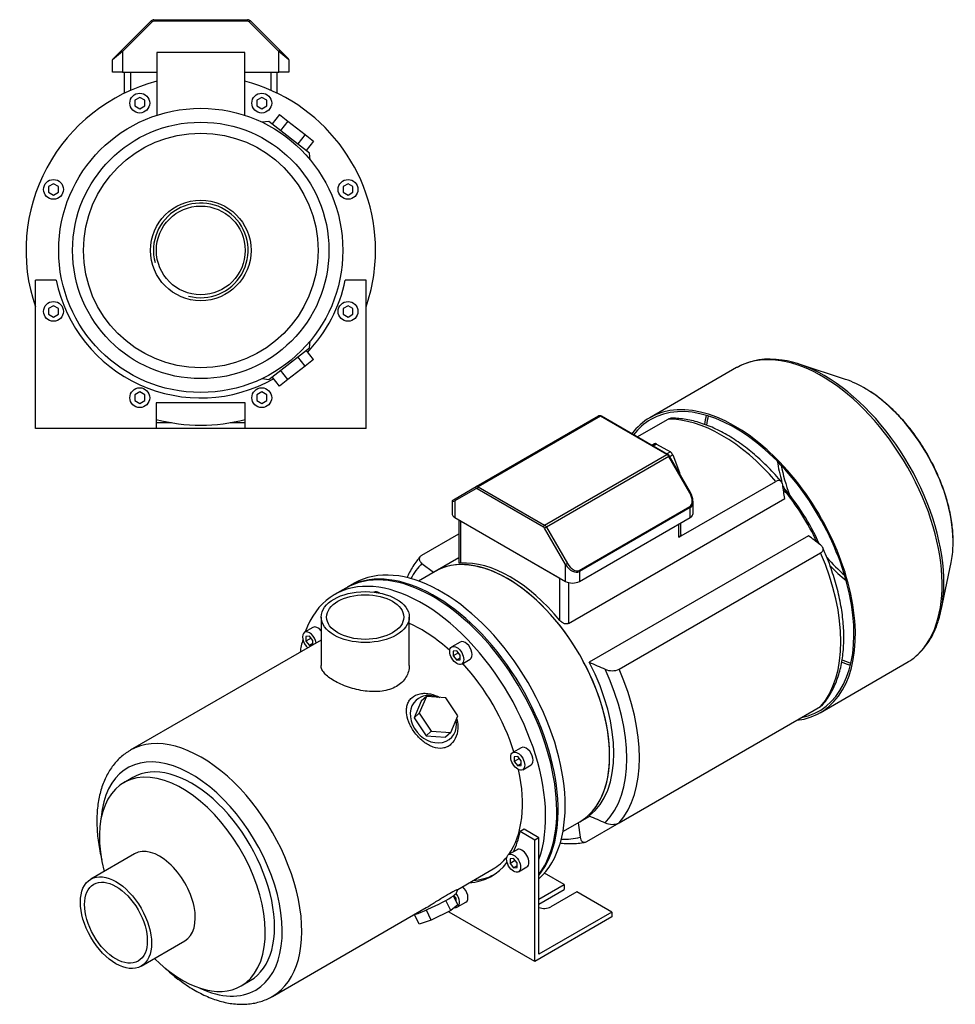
# Model space of a CAD drawing. Header units: millimetres. Extents: x 105 to 1178, y 13 to 777.
# Tile 2 of 2: x 705 to 1178, y 13 to 510. Entities that reach past the tile are written whole.
import ezdxf

# ---------------------------------------------------------------- set-up
doc = ezdxf.new("R2010")
doc.units = ezdxf.units.MM
for name, color, linetype in [('BASETTA_MEC_90_T', 7, 'Continuous'), ('CARCASSA_MEC_90-', 7, 'Continuous'), ('COPRIVENTOLA_MEC', 7, 'Continuous'), ('CORPO_MH_9_[5]', 7, 'Continuous'), ('FLANGIA_MOTORE_T', 7, 'Continuous'), ('STAFFA_3-5-9_INT', 7, 'Continuous'), ('螺栓_：_六角头_-_M20.0', 7, 'Continuous')]:
    doc.layers.add(name, color=color, linetype=linetype)

# ---------------------------------------------------------------- blocks, each defined once
blk = doc.blocks.new('SE')
at = {"layer": 'BASETTA_MEC_90_T', "color": 7, "linetype": 'Continuous'}
for p, q in [((935.85, 273.9), (997.65, 309.58)), ((998.65, 309.48), (936.85, 273.8)), ((1032.13, 290.15), (998.65, 309.48)), ((1032.53, 290.19), (999.05, 309.52)), ((970.33, 254.47), (1032.13, 290.15)), ((1033.13, 289.1), (971.33, 253.42)), ((1033.42, 289.27), (1033.13, 289.1)), ((1043.72, 270.75), (1033.13, 289.1)), ((1044.02, 270.92), (1033.42, 289.27)), ((925.26, 267.78), (935.85, 273.9)), ((936.85, 273.8), (970.33, 254.47)), ((935.69, 272.88), (925.1, 266.76)), ((969.76, 253.49), (936.29, 272.82)), ((1043.72, 270.75), (1044.02, 270.92)), ((923.63, 266.38), (923.63, 260.34)), ((924.03, 267.07), (925.26, 267.78)), ((925.1, 266.76), (925.1, 258.3)), ((987.86, 231.64), (1043.72, 263.89)), ((1045.35, 260.34), (1045.35, 266.38)), ((1043.89, 263.33), (988.03, 231.08)), ((1043.89, 258.3), (1043.89, 263.33)), ((925.1, 258.3), (980.96, 226.05)), ((988.03, 226.05), (1043.89, 258.3)), ((971.33, 253.42), (970.36, 252.86)), ((980.96, 234.51), (970.36, 252.86)), ((971.33, 253.42), (981.92, 235.07)), ((981.92, 235.07), (980.96, 234.51)), ((980.96, 226.05), (980.96, 234.51)), ((988.03, 231.08), (988.03, 226.05))]:
    blk.add_line(p, q, dxfattribs=at)
for centre, radius, start, end in [((998.3, 308.36), 1.38, 57.1593, 117.9789), ((1031.19, 288), 2.57, 29.4602, 58.4369), ((1036.49, 266.29), 8.83, 1.9055, 31.6004), ((924.43, 266.38), 0.8, 120, 175.0568)]:
    blk.add_arc(centre, radius, start, end, dxfattribs=at)
for centre, major_axis, ratio, start_param, end_param in [((998.65, 307.85), (1, -1.73), 0.57735, 2.356194, 3.141593), ((998.65, 308.83), (-0.4, -0.693), 0.57735, 3.141593, 3.926991), ((1032.13, 289.5), (-0.4, -0.693), 0.57735, 3.157534, 3.926991), ((1032.13, 288.52), (-1, 1.73), 0.57735, 4.712389, 5.497787), ((936.25, 273.2), (-0.4, 0.693), 0.816497, 0, 1.570796), ((936.85, 272.17), (-1, 1.73), 0.57735, 5.497787, 6.283185), ((936.85, 273.15), (0.4, 0.693), 0.57735, 0.785398, 2.356194), ((936.29, 271.84), (0.6, -1.04), 0.57735, 2.356194, 3.141593), ((1040.75, 269.03), (2.97, -5.14), 0.57735, 0, 1.570796), ((928.63, 268.8), (5, 2.44), 0.074688, 3.098597, 3.890534), ((925.66, 267.09), (0.4, -0.693), 0.816497, 3.141593, 4.712389), ((1043.32, 263.66), (0.4, -0.693), 0.57735, 0.785398, 1.570796), ((1040.35, 268.8), (-3.71, 5.36), 0.624963, 3.090017, 3.904852), ((928.63, 260.34), (5, 0), 0.57735, 3.141593, 3.926991), ((1040.35, 260.34), (-5, 0), 0.57735, 2.356194, 3.141593), ((970.33, 253.82), (0.4, 0.693), 0.57735, 0.785398, 2.356194), ((970.33, 252.84), (-1, 1.73), 0.57735, 4.712389, 5.497787), ((969.76, 252.51), (0.6, -1.04), 0.57735, 1.570796, 2.356194), ((984.49, 236.55), (3.71, -5.36), 0.624963, 4.660813, 6.231609), ((984.89, 236.78), (-2.97, 5.14), 0.57735, 1.570796, 3.141593), ((987.46, 231.41), (-0.4, 0.693), 0.57735, 3.926991, 4.712389), ((984.49, 228.09), (5, 0), 0.57735, 3.926991, 5.497787)]:
    blk.add_ellipse(centre, major_axis=major_axis, ratio=ratio, start_param=start_param, end_param=end_param, dxfattribs=at)
at = {"layer": 'CARCASSA_MEC_90-', "color": 7, "linetype": 'Continuous'}
for p, q in [((1017.2, 299.05), (1032.71, 308)), ((1038.23, 248.32), (1087.16, 276.57)), ((982.37, 204.83), (1091.62, 267.91)), ((927.04, 257.17), (927.04, 235.49)), ((927.92, 256.66), (978.13, 227.68)), ((927.92, 256.66), (927.92, 235.26)), ((1038.23, 248.32), (1038.23, 255.03)), ((1039.11, 249.91), (1039.11, 255.54)), ((908.35, 239.23), (927.04, 250.02)), ((1103.59, 249.14), (992.93, 185.25)), ((1008.04, 181.68), (1109.78, 240.42)), ((908.44, 235.16), (914.35, 230.65)), ((927.04, 237.98), (915.11, 231.09)), ((978.13, 206.28), (978.13, 227.68)), ((982.37, 225.47), (982.37, 204.83)), ((1008.04, 104.11), (1109.78, 162.85)), ((988.11, 104.65), (993.17, 107.57)), ((987.35, 104.21), (988.3, 96.83)), ((991.78, 94.73), (1008.04, 104.11))]:
    blk.add_line(p, q, dxfattribs=at)
for centre, radius, start, end in [((-220.84, 83.67), 1325.33, 7.99073, 8.29024), ((569.8, -456.76), 885.01, 52.40707, 52.9039), ((1530.9, 1405.72), 1333.78, 246.21251, 246.59049), ((1004.57, 189.51), 8.57, 245.3325, 293.8877), ((1530.9, 1328.16), 1333.78, 246.21251, 246.59049), ((1004.57, 111.9), 8.53, 245.2115, 294.0087)]:
    blk.add_arc(centre, radius, start, end, dxfattribs=at)
for centre, major_axis, start_param, end_param in [((1059.93, 230.41), (-42.5, 73.61), 5.027726, 5.967849), ((1068.64, 235.43), (-35, 60.62), 4.540346, 5.032252), ((1066.52, 234.21), (-36.5, 63.22), 4.567306, 5.002986), ((951.61, 167.87), (-36.5, 63.22), 3.141593, 6.283185), ((1059.93, 230.41), (42.5, -73.61), 0.192432, 1.378365), ((954.71, 169.66), (-40.43, 70.03), 0.157586, 0.350233), ((953.03, 168.69), (-36.5, 63.22), 4.989935, 6.005639), ((953.73, 169.09), (36.5, -63.22), 0.076912, 1.493884), ((954.71, 169.66), (40.43, -70.03), 0.157586, 1.41321), ((958.2, 171.67), (42.5, -73.61), 0.192432, 1.378365), ((954.71, 169.66), (40.43, -70.03), 5.932952, 6.125599)]:
    blk.add_ellipse(centre, major_axis=major_axis, ratio=0.57735, start_param=start_param, end_param=end_param, dxfattribs=at)
for points, knots in [([(1032.71, 308), (1032.93, 308.13), (1033.14, 308.23), (1033.57, 308.37), (1033.78, 308.41), (1034.03, 308.43), (1034.08, 308.43), (1034.12, 308.44)], [0, 0, 0, 0, 0.125, 0.125, 0.25, 0.25, 0.2805883, 0.2805883, 0.2805883, 0.2805883]), ([(1090.01, 276.32), (1089.75, 276.63), (1088.51, 278.11), (1085.96, 280.94), (1082.56, 284.45), (1079.04, 287.8), (1075.45, 290.94), (1071.8, 293.85), (1068.1, 296.52), (1064.36, 298.96), (1060.59, 301.14), (1056.81, 303.05), (1053.03, 304.69), (1049.26, 306.04), (1045.53, 307.1), (1041.84, 307.87), (1038.24, 308.32), (1035.59, 308.47), (1034.32, 308.43), (1034.11, 308.42)], [0, 0, 0, 0, 0.014227, 0.079043, 0.143908, 0.208829, 0.273813, 0.338865, 0.403986, 0.469176, 0.534427, 0.599724, 0.665034, 0.730304, 0.79547, 0.860449, 0.925144, 0.989454, 1, 1, 1, 1]), ([(1090.64, 274.77), (1090.57, 275.23), (1090.44, 275.63), (1090.16, 276.15), (1090.04, 276.3), (1089.79, 276.57), (1089.65, 276.68), (1089.35, 276.85), (1089.18, 276.92), (1088.82, 277), (1088.63, 277.01), (1088.23, 276.98), (1088.02, 276.93), (1087.59, 276.79), (1087.38, 276.69), (1087.16, 276.57)], [0, 0, 0, 0, 0.25, 0.25, 0.375, 0.375, 0.5, 0.5, 0.625, 0.625, 0.75, 0.75, 0.875, 0.875, 1, 1, 1, 1]), ([(1039.11, 249.91), (1039.11, 249.76), (1039.1, 249.61), (1039.03, 249.32), (1038.98, 249.16), (1038.83, 248.87), (1038.74, 248.74), (1038.51, 248.51), (1038.38, 248.41), (1038.23, 248.32)], [0.5149041, 0.5149041, 0.5149041, 0.5149041, 0.625, 0.625, 0.75, 0.75, 0.875, 0.875, 1, 1, 1, 1]), ([(1109.78, 240.42), (1110, 240.55), (1110.2, 240.69), (1110.54, 241), (1110.68, 241.17), (1110.89, 241.52), (1110.96, 241.7), (1111.05, 242.07), (1111.06, 242.26), (1111.02, 242.62), (1110.98, 242.81), (1110.84, 243.17), (1110.75, 243.35), (1110.51, 243.69), (1110.38, 243.86), (1110.06, 244.18), (1109.89, 244.34), (1109.69, 244.48)], [0, 0, 0, 0, 0.125, 0.125, 0.25, 0.25, 0.375, 0.375, 0.5, 0.5, 0.625, 0.625, 0.75, 0.75, 0.875, 0.875, 1, 1, 1, 1]), ([(908.35, 239.23), (908.12, 239.1), (907.93, 238.96), (907.59, 238.64), (907.45, 238.47), (907.24, 238.12), (907.17, 237.95), (907.08, 237.58), (907.07, 237.39), (907.1, 237.02), (907.15, 236.84), (907.29, 236.48), (907.38, 236.3), (907.61, 235.96), (907.75, 235.79), (908.07, 235.47), (908.24, 235.31), (908.44, 235.16)], [0, 0, 0, 0, 0.125, 0.125, 0.25, 0.25, 0.375, 0.375, 0.5, 0.5, 0.625, 0.625, 0.75, 0.75, 0.875, 0.875, 1, 1, 1, 1]), ([(1110.53, 163.47), (1111.21, 164.26), (1112.44, 165.7), (1114.27, 168.41), (1115.95, 171.39), (1117.42, 174.62), (1118.68, 178.06), (1119.72, 181.7), (1120.52, 185.52), (1121.1, 189.52), (1121.43, 193.67), (1121.54, 197.96), (1121.41, 202.36), (1121.05, 206.86), (1120.46, 211.44), (1119.64, 216.09), (1118.61, 220.79), (1117.35, 225.52), (1115.89, 230.28), (1114.22, 234.99), (1112.5, 239.38), (1111.39, 241.89), (1110.83, 243.13)], [0, 0, 0, 0, 0.042518, 0.09196, 0.141801, 0.192054, 0.24269, 0.293655, 0.344879, 0.396291, 0.447823, 0.499421, 0.551042, 0.602651, 0.65423, 0.705771, 0.757271, 0.808728, 0.860145, 0.911528, 0.96288, 1, 1, 1, 1]), ([(907.6, 238.61), (906.92, 237.83), (905.69, 236.38), (903.86, 233.67), (902.25, 230.81), (901.32, 228.8), (900.91, 227.84)], [0, 0, 0, 0, 0.04259, 0.0920352, 0.1418801, 0.1861143, 0.1861143, 0.1861143, 0.1861143]), ([(927.92, 235.26), (927.66, 235.24), (927.45, 235.25), (927.23, 235.3), (927.17, 235.32), (927.08, 235.38), (927.05, 235.42), (927.05, 235.47), (927.04, 235.47), (927.04, 235.48)], [0, 0, 0, 0, 0.25, 0.25, 0.375, 0.375, 0.5, 0.5, 0.5237308, 0.5237308, 0.5237308, 0.5237308]), ([(982.37, 204.83), (982.22, 204.75), (982.05, 204.68), (981.7, 204.6), (981.51, 204.57), (981.13, 204.57), (980.93, 204.59), (980.54, 204.67), (980.34, 204.73), (979.95, 204.88), (979.76, 204.97), (979.39, 205.17), (979.21, 205.28), (978.7, 205.66), (978.39, 205.95), (978.13, 206.28)], [0, 0, 0, 0, 0.125, 0.125, 0.25, 0.25, 0.375, 0.375, 0.5, 0.5, 0.625, 0.625, 0.75, 0.75, 1, 1, 1, 1]), ([(1110.55, 163.46), (1110.49, 163.4), (1110.44, 163.34), (1110.2, 163.13), (1110.01, 162.98), (1109.78, 162.85)], [0.8287877, 0.8287877, 0.8287877, 0.8287877, 0.875, 0.875, 1, 1, 1, 1]), ([(988.3, 96.83), (988.37, 96.35), (988.49, 95.92), (988.76, 95.36), (988.86, 95.18), (989.11, 94.88), (989.24, 94.75), (989.54, 94.54), (989.71, 94.45), (990.07, 94.34), (990.26, 94.32), (990.67, 94.32), (990.89, 94.36), (991.33, 94.49), (991.55, 94.59), (991.78, 94.73)], [0, 0, 0, 0, 0.25, 0.25, 0.375, 0.375, 0.5, 0.5, 0.625, 0.625, 0.75, 0.75, 0.875, 0.875, 1, 1, 1, 1]), ([(978.23, 93.98), (978.63, 93.93), (980.23, 93.75), (982.99, 93.59), (986.42, 93.71), (989.12, 94), (990.47, 94.31), (990.86, 94.4)], [0.8144207, 0.8144207, 0.8144207, 0.8144207, 0.8314711, 0.8825045, 0.9331684, 0.9834096, 1, 1, 1, 1])]:
    blk.add_open_spline(points, degree=3, knots=knots, dxfattribs=at)
at = {"layer": 'COPRIVENTOLA_MEC', "color": 7, "linetype": 'Continuous'}
for p, q in [((1067.34, 333.99), (1023.52, 308.69)), ((1122.36, 328.04), (1098.94, 335.74)), ((1170.66, 211.52), (1175.7, 235.66)), ((1109.52, 159.73), (1153.34, 185.04))]:
    blk.add_line(p, q, dxfattribs=at)
for centre, radius, start, end in [((1084.15, 303.87), 34.46, 79.9116, 118.7797), ((1133.54, 216.31), 37.11, 309.1757, 343.4547)]:
    blk.add_arc(centre, radius, start, end, dxfattribs=at)
for centre, major_axis, start_param, end_param in [((1110.34, 259.51), (43, -74.48), 0.08317, 3.137302), ((1110.34, 259.51), (43, -74.48), 3.137302, 3.141593), ((1111.64, 260.26), (-42.69, 73.94), 5.497932, 5.858825), ((1111.64, 260.26), (-42.69, 73.94), 3.917294, 5.497932), ((1131.8, 271.9), (31.75, -54.99), -3.9499, -3.715101), ((1066.52, 234.21), (-43, 74.48), 2.896558, 6.283185), ((1131.8, 271.9), (31.75, -54.99), 0.748123, 2.333285), ((1066.52, 234.21), (-42.5, 73.61), 2.949161, 6.283185), ((1066.52, 234.21), (-43, 74.48), 0, 0.241113), ((1110.34, 259.51), (-42.5, 73.61), 0.54173, 0.616837), ((1111.21, 260.01), (42.29, -73.25), 3.692759, 3.768571), ((1066.52, 234.21), (-42.5, 73.61), 0, 0.233977), ((1131.37, 271.65), (-31.35, 54.3), 0.982408, 1.163822), ((1131.92, 271.97), (30.56, -52.93), 4.161301, 4.429339), ((1131.37, 271.65), (-31.35, 54.3), 1.203094, 1.219495), ((1131.8, 271.9), (31.75, -54.99), 0.573508, 0.748123), ((1131.92, 271.97), (30.56, -52.93), 5.042077, 5.263477), ((1131.37, 271.65), (-31.35, 54.3), -4.318272, -4.124001), ((1111.64, 260.26), (-42.69, 73.94), 3.618876, 3.917294), ((1110.34, 259.51), (-42.5, 73.61), -3.758248, -3.683323), ((1111.21, 260.01), (42.29, -73.25), -0.626985, -0.551166), ((1110.34, 259.51), (43, -74.48), 0, 0.08317)]:
    blk.add_ellipse(centre, major_axis=major_axis, ratio=0.57735, start_param=start_param, end_param=end_param, dxfattribs=at)
blk.add_open_spline([(1176.67, 244.28), (1176.69, 244.94), (1176.77, 246.65), (1176.65, 249.91), (1176.32, 253.79), (1175.75, 257.78), (1174.96, 261.83), (1173.95, 265.92), (1172.73, 270.04), (1171.31, 274.16), (1169.68, 278.26), (1167.87, 282.33), (1165.88, 286.35), (1163.71, 290.29), (1161.38, 294.13), (1158.91, 297.87), (1156.29, 301.48), (1153.55, 304.93), (1150.7, 308.23), (1147.75, 311.35), (1144.71, 314.27), (1141.59, 316.98), (1138.44, 319.45), (1135.52, 321.52), (1133.84, 322.54), (1133.05, 323.01)], degree=3, knots=[0, 0, 0, 0, 0.022402, 0.067647, 0.112881, 0.158092, 0.203271, 0.248417, 0.29353, 0.338614, 0.383674, 0.428715, 0.473743, 0.518764, 0.563784, 0.608808, 0.653842, 0.698891, 0.743963, 0.789064, 0.834198, 0.879372, 0.92459, 0.969853, 1, 1, 1, 1], dxfattribs=at)
at = {"layer": 'CORPO_MH_9_[5]', "color": 7, "linetype": 'Continuous'}
for p, q in [((870.01, 222.66), (864.35, 219.39)), ((857.52, 208.04), (857.52, 183.55)), ((902.02, 183.55), (902.02, 208.04)), ((853.39, 202.81), (849.15, 200.36)), ((857.52, 196.4), (761.16, 140.76)), ((851.65, 198.39), (849.88, 198.23)), ((849.88, 198.23), (849.88, 195.87)), ((852.47, 197.37), (849.88, 195.87)), ((849.88, 195.87), (851.65, 193.68)), ((853.41, 196.19), (851.65, 198.39)), ((853.41, 194.7), (851.65, 193.68)), ((853.41, 194.03), (853.41, 196.19)), ((927.76, 195.45), (923.52, 193)), ((851.65, 193.68), (853.02, 193.8)), ((926.02, 191.02), (924.25, 190.86)), ((924.25, 190.86), (924.25, 188.51)), ((926.84, 190), (924.25, 188.51)), ((927.79, 188.82), (926.02, 191.02)), ((924.25, 188.51), (926.02, 186.31)), ((927.79, 187.33), (926.02, 186.31)), ((926.02, 186.31), (927.79, 186.47)), ((927.79, 186.47), (927.79, 188.82)), ((928.52, 184.34), (932.76, 186.78)), ((908.12, 165.53), (904.46, 157.13)), ((910.73, 167.89), (907.07, 159.49)), ((910.73, 167.89), (908.12, 165.53)), ((920.5, 167.24), (910.73, 167.89)), ((926.62, 158.2), (920.5, 167.24)), ((907.07, 159.49), (904.46, 157.13)), ((907.07, 159.49), (913.18, 150.44)), ((904.46, 157.13), (910.57, 148.09)), ((922.96, 149.8), (926.62, 158.2)), ((913.18, 150.44), (910.57, 148.09)), ((913.18, 150.44), (922.96, 149.8)), ((922.96, 149.8), (920.34, 147.45)), ((910.57, 148.09), (920.34, 147.45)), ((958.57, 142.09), (954.32, 139.64)), ((956.82, 137.66), (955.06, 137.51)), ((955.06, 137.51), (955.06, 135.15)), ((957.65, 136.64), (955.06, 135.15)), ((955.06, 135.15), (956.82, 132.95)), ((958.59, 135.47), (956.82, 137.66)), ((958.59, 133.11), (958.59, 135.47)), ((958.59, 133.97), (956.82, 132.95)), ((956.82, 132.95), (958.59, 133.11)), ((959.32, 130.98), (963.57, 133.43)), ((762.46, 127.08), (757.83, 124.4)), ((763.32, 88.49), (741.2, 75.72)), ((926.53, 70.54), (944.35, 80.83)), ((925.92, 68.74), (926.55, 70.53)), ((922.96, 59.81), (920.45, 64.97)), ((926.62, 62.7), (924.36, 67.34)), ((832.91, 16.49), (910.57, 61.32)), ((913.18, 54.94), (910.67, 60.11)), ((922.96, 59.81), (913.18, 54.94)), ((926.62, 62.7), (922.96, 59.81)), ((907.07, 52.96), (904.72, 57.79)), ((913.18, 54.94), (907.07, 52.96)), ((766.6, 31.73), (788.72, 44.5)), ((817.08, 21.78), (821.71, 24.46))]:
    blk.add_line(p, q, dxfattribs=at)
for centre, major_axis, ratio, start_param, end_param in [((914.13, 146.23), (44.13, -76.43), 0.57735, 0.241164, 3.141593), ((908.48, 142.97), (44.13, -76.43), 0.57735, 0.45581, 3.593987), ((886.69, 216.27), (2.5, -4.33), 0.57735, 2.288708, 3.141593), ((908.48, 142.97), (35.88, -62.14), 0.57735, 2.076031, 2.48384), ((851.65, 196.03), (-2.5, 4.33), 0.57735, 0, 2.122878), ((851.65, 196.03), (-2.5, 4.33), 0.57735, 4.160308, 6.283185), ((855.89, 198.48), (2.5, -4.33), 0.57735, 1.876836, 3.141593), ((908.48, 142.97), (44.13, -76.43), 0.57735, 3.660226, 3.763049), ((930.26, 191.11), (2.5, -4.33), 0.57735, 0, 3.141593), ((908.48, 142.97), (35.88, -62.14), 0.57735, 1.202887, 1.938706), ((914.23, 156.49), (-8.7, 9.66), 0.810411, 5.253429, 6.283185), ((914.23, 156.49), (-8.7, 9.66), 0.810411, 0, 4.056698), ((797.04, 78.63), (-35.88, 62.14), 0.57735, 3.140499, 6.283185), ((792.09, 75.77), (32.38, -56.08), 0.57735, 0, 3.835482), ((797.04, 78.63), (-35.88, 62.14), 0.57735, 0, 0.001946), ((961.07, 137.76), (2.5, -4.33), 0.57735, 0, 3.141593), ((792.09, 75.77), (29.63, -51.31), 0.57735, 0, 3.141593), ((908.48, 142.97), (35.88, -62.14), 0.57735, 0.25816, 1.065562), ((787.45, 73.09), (29.62, -51.31), 0.57735, 0, 4.269345), ((776.02, 66.49), (12.7, -22), 0.57735, 0, 3.141593), ((908.48, 142.97), (35.88, -62.14), 0.57735, 0, 0.21901), ((914.23, 63.2), (11.69, 5.69), 0.099506, 3.627919, 6.183016), ((787.45, 73.09), (29.62, -51.31), 0.57735, 5.155433, 6.283185), ((792.09, 75.77), (32.38, -56.08), 0.57735, 5.589296, 6.283185)]:
    blk.add_ellipse(centre, major_axis=major_axis, ratio=ratio, start_param=start_param, end_param=end_param, dxfattribs=at)
for centre, major_axis in [((879.77, 208.04), (-22.25, 0)), ((879.77, 208.04), (-19.48, 0)), ((926.02, 188.67), (-2.5, 4.33)), ((956.82, 135.31), (-2.5, 4.33)), ((753.9, 53.72), (12.7, -22)), ((753.9, 53.72), (-11.21, 19.42))]:
    blk.add_ellipse(centre, major_axis=major_axis, ratio=0.57735, dxfattribs=at)
for points, knots in [([(902.02, 183.55), (902.02, 183.55), (902.02, 183.55), (902.02, 181.51), (901.44, 179.44), (899.79, 176.72), (899.1, 175.86), (897.47, 174.3), (896.55, 173.61), (894.48, 172.41), (893.33, 171.91), (890.9, 171.12), (889.62, 170.83), (885.56, 170.28), (882.67, 170.33), (878.32, 170.89), (876.88, 171.16), (874.04, 171.83), (872.63, 172.23), (869.94, 173.13), (868.66, 173.63), (866.22, 174.71), (865.07, 175.29), (861.98, 177.08), (860.31, 178.37), (858.65, 180.3), (858.22, 180.96), (857.66, 182.25), (857.52, 182.9), (857.52, 183.55), (857.52, 183.55), (857.52, 183.55)], [0.1249711, 0.1249711, 0.1249711, 0.1249711, 0.125, 0.125, 0.1875, 0.1875, 0.21875, 0.21875, 0.25, 0.25, 0.28125, 0.28125, 0.3125, 0.3125, 0.375, 0.375, 0.40625, 0.40625, 0.4375, 0.4375, 0.46875, 0.46875, 0.5, 0.5, 0.5625, 0.5625, 0.59375, 0.59375, 0.625, 0.625, 0.6250739, 0.6250739, 0.6250739, 0.6250739]), ([(923.1, 143.78), (922.49, 143.24), (921.84, 142.82), (920.44, 142.17), (919.67, 141.95), (917.34, 141.62), (915.68, 141.84), (913.26, 142.68), (912.45, 143.05), (910.89, 143.92), (910.13, 144.43), (907.91, 146.13), (906.56, 147.47), (904.15, 150.49), (903.15, 152.1), (901.57, 155.46), (901.03, 157.15), (900.65, 159.65), (900.6, 160.46), (900.65, 162.04), (900.77, 162.81), (901.17, 164.27), (901.46, 164.96), (902.22, 166.22), (902.7, 166.8), (904.38, 168.31), (905.87, 169.01), (908.36, 169.49), (909.24, 169.56), (911.03, 169.51), (911.93, 169.4), (914.42, 168.86), (915.97, 168.27), (917.41, 167.48)], [0, 0, 0, 0, 0.03125, 0.03125, 0.0625, 0.0625, 0.125, 0.125, 0.15625, 0.15625, 0.1875, 0.1875, 0.25, 0.25, 0.3125, 0.3125, 0.375, 0.375, 0.40625, 0.40625, 0.4375, 0.4375, 0.46875, 0.46875, 0.5, 0.5, 0.5625, 0.5625, 0.59375, 0.59375, 0.625, 0.625, 0.6792325, 0.6792325, 0.6792325, 0.6792325]), ([(925.99, 156.66), (926.31, 155.49), (926.5, 154.3), (926.62, 151.32), (926.37, 149.51), (925.22, 146.29), (924.3, 144.84), (923.1, 143.78)], [0.8346005, 0.8346005, 0.8346005, 0.8346005, 0.875, 0.875, 0.9375, 0.9375, 1, 1, 1, 1]), ([(761.1, 140.68), (760.59, 140.39), (759.34, 139.69), (757.26, 138.12), (755.03, 136.09), (752.98, 133.8), (751.12, 131.28), (749.47, 128.53), (748.04, 125.55), (746.82, 122.35), (745.82, 118.95), (745.06, 115.37), (744.54, 111.61), (744.26, 107.71), (744.23, 103.68), (744.43, 99.54), (744.87, 95.32), (745.54, 91.03), (746.21, 87.78), (746.64, 85.97), (746.73, 85.61)], [0, 0, 0, 0, 0.010621, 0.0305638, 0.0505229, 0.0705862, 0.0908292, 0.1113076, 0.1320512, 0.1530625, 0.1743184, 0.1957769, 0.217387, 0.2390976, 0.2608639, 0.2826502, 0.3044271, 0.3261819, 0.347908, 0.3532669, 0.3532669, 0.3532669, 0.3532669]), ([(910.56, 61.32), (910.63, 61.36), (910.7, 61.4), (911.54, 61.89), (912.32, 62.36), (913.91, 63.33), (914.72, 63.84), (916.35, 64.86), (917.15, 65.36), (918.73, 66.34), (919.52, 66.83), (921.74, 68.16), (923.07, 68.91), (924.6, 69.71), (925.05, 69.93), (925.76, 70.26), (926.03, 70.37), (926.45, 70.54), (926.56, 70.57), (926.56, 70.56)], [0.3721818, 0.3721818, 0.3721818, 0.3721818, 0.375, 0.375, 0.40625, 0.40625, 0.4375, 0.4375, 0.46875, 0.46875, 0.5, 0.5, 0.5625, 0.5625, 0.59375, 0.59375, 0.625, 0.625, 0.6619883, 0.6619883, 0.6619883, 0.6619883]), ([(778.54, 31), (778.54, 30.99), (779.64, 29.96), (781.85, 27.98), (785.23, 25.24), (788.67, 22.73), (792.16, 20.47), (795.69, 18.46), (799.24, 16.72), (802.8, 15.27), (806.35, 14.11), (809.87, 13.25), (813.34, 12.71), (816.75, 12.47), (820.05, 12.56), (823.25, 12.95), (826.32, 13.65), (829.21, 14.64), (831.45, 15.63), (832.53, 16.3), (832.85, 16.49)], [0.650458, 0.650458, 0.650458, 0.650458, 0.6506195, 0.6723438, 0.6941089, 0.7159168, 0.7377663, 0.7596519, 0.7815616, 0.8034665, 0.8253293, 0.8471019, 0.8687271, 0.8901452, 0.911305, 0.9321752, 0.9527537, 0.9730696, 0.9931804, 1, 1, 1, 1])]:
    blk.add_open_spline(points, degree=3, knots=knots, dxfattribs=at)
at = {"layer": 'FLANGIA_MOTORE_T', "color": 7, "linetype": 'Continuous'}
for p, q in [((915.11, 231.09), (906.67, 226.22)), ((874.25, 225.11), (870.72, 223.07)), ((979.67, 99.78), (988.11, 104.65))]:
    blk.add_line(p, q, dxfattribs=at)
for centre, major_axis, start_param, end_param in [((951.61, 167.87), (36.5, -63.22), 0, 3.141593), ((914.84, 146.64), (44.12, -76.43), 0.219659, 3.149605), ((918.38, 148.68), (44.12, -76.43), 0.121401, 3.141593)]:
    blk.add_ellipse(centre, major_axis=major_axis, ratio=0.57735, start_param=start_param, end_param=end_param, dxfattribs=at)
at = {"layer": 'STAFFA_3-5-9_INT', "color": 7, "linetype": 'Continuous'}
for p, q in [((960.08, 100.93), (957.96, 99.7)), ((965.4, 95.41), (957.96, 99.7)), ((967.52, 96.63), (960.08, 100.93)), ((967.52, 96.63), (965.4, 95.41)), ((965.4, 34.17), (965.4, 95.41)), ((967.52, 37.84), (967.52, 96.63)), ((956.45, 90.56), (952.2, 88.11)), ((954.7, 86.13), (952.94, 85.98)), ((952.94, 85.98), (952.94, 83.62)), ((955.52, 85.11), (952.94, 83.62)), ((956.47, 83.93), (954.7, 86.13)), ((952.94, 83.62), (954.7, 81.42)), ((956.47, 82.44), (954.7, 81.42)), ((954.7, 81.42), (956.47, 81.58)), ((956.47, 81.58), (956.47, 83.93)), ((957.2, 79.45), (961.45, 81.9)), ((980.25, 72.95), (970.28, 78.71)), ((967.52, 65.6), (980.25, 72.95)), ((967.52, 63.15), (980.25, 70.5)), ((980.25, 72.95), (980.25, 70.5)), ((924.72, 67.33), (924.44, 67.17)), ((925.67, 66.15), (924.58, 67.5)), ((925.67, 64.65), (925.66, 64.65)), ((925.67, 64.65), (925.67, 66.15)), ((986.61, 69.28), (973.46, 61.68)), ((1004.29, 59.07), (986.61, 69.28)), ((926.4, 61.66), (930.64, 64.11)), ((922.27, 59.07), (922.27, 59.47)), ((965.4, 34.17), (922.27, 59.07)), ((1004.29, 56.62), (965.4, 34.17)), ((1004.29, 59.07), (967.52, 37.84)), ((1004.29, 59.07), (1004.29, 56.62))]:
    blk.add_line(p, q, dxfattribs=at)
for centre, major_axis, start_param, end_param in [((906.36, 141.74), (-37.25, 64.52), 3.514775, 3.724263), ((958.95, 86.23), (-2.5, 4.33), 3.141593, 6.283185), ((906.36, 141.74), (-37.25, 64.52), 2.869041, 3.382098), ((908.48, 142.97), (-37.25, 64.52), 2.869041, 3.113115), ((928.14, 68.44), (-2.5, 4.33), 3.141593, 5.26447), ((923.9, 65.99), (2.5, -4.33), 0, 1.815566), ((923.9, 65.99), (2.5, -4.33), 5.830585, 6.283185), ((970.28, 63.52), (4.5, 0), 4.052757, 5.497787)]:
    blk.add_ellipse(centre, major_axis=major_axis, ratio=0.57735, start_param=start_param, end_param=end_param, dxfattribs=at)
blk.add_ellipse((954.7, 83.78), major_axis=(2.5, -4.33), ratio=0.57735, dxfattribs=at)
at = {"layer": '螺栓_：_六角头_-_M20.0', "color": 7, "linetype": 'Continuous'}
for p, q in [((1025.94, 295.53), (1024.61, 294.76)), ((1026.94, 295.43), (1025.2, 294.42)), ((1026.94, 295.43), (1033.88, 291.43)), ((1033.88, 291.43), (1032.14, 290.42)), ((1035.11, 289.9), (1033.57, 289.01)), ((1035.11, 289.9), (1038.58, 280.96)), ((1038.58, 280.96), (1038.31, 280.8))]:
    blk.add_line(p, q, dxfattribs=at)
for centre, major_axis, start_param, end_param in [((1026.94, 293.8), (1, -1.73), 2.356194, 3.141593), ((1033.88, 289.79), (-1, 1.73), 4.45059, 5.497787), ((1037.35, 280.85), (1, -1.73), 0.769923, 1.308997)]:
    blk.add_ellipse(centre, major_axis=major_axis, ratio=0.57735, start_param=start_param, end_param=end_param, dxfattribs=at)
blk = doc.blocks.new('SE4')
at = {"layer": 'BASETTA_MEC_90_T', "color": 7, "linetype": 'Continuous'}
for p, q in [((756.68, 494.13), (771.66, 509.11)), ((772.22, 508.54), (757.24, 493.56)), ((771.66, 509.11), (772.22, 508.54)), ((773.07, 509.69), (820.41, 509.69)), ((773.07, 509.69), (773.07, 508.89)), ((820.41, 508.89), (773.07, 508.89)), ((820.41, 509.69), (820.41, 508.89)), ((821.83, 509.11), (821.26, 508.54)), ((836.24, 493.56), (821.26, 508.54)), ((821.83, 509.11), (836.81, 494.13)), ((757.24, 493.56), (752.24, 489.36)), ((752.48, 489.93), (756.68, 494.13)), ((757.24, 493.56), (756.68, 494.13)), ((757.24, 493.56), (757.24, 483.19)), ((836.81, 494.13), (836.24, 493.56)), ((836.24, 483.19), (836.24, 493.56)), ((841.24, 489.36), (836.24, 493.56)), ((836.81, 494.13), (841.01, 489.93)), ((752.24, 483.19), (752.24, 489.36)), ((841.24, 489.36), (841.24, 483.19)), ((757.24, 483.19), (752.24, 483.19)), ((757.24, 483.19), (774.49, 483.19)), ((818.99, 483.19), (836.24, 483.19)), ((841.24, 483.19), (836.24, 483.19))]:
    blk.add_line(p, q, dxfattribs=at)
for centre, radius, start, end in [((773.07, 507.69), 2, 90, 135), ((773.07, 507.69), 1.2, 90, 135), ((820.41, 507.69), 2, 45, 90), ((820.41, 507.69), 1.2, 45, 90), ((753.04, 489.36), 0.8, 135, 180), ((840.44, 489.36), 0.8, 0, 45)]:
    blk.add_arc(centre, radius, start, end, dxfattribs=at)
at = {"layer": 'CARCASSA_MEC_90-', "color": 7, "linetype": 'Continuous'}
for p, q in [((758.24, 472.6), (758.24, 483.19)), ((761.24, 483.19), (774.49, 483.19)), ((761.24, 483.19), (761.24, 473.99)), ((818.99, 483.19), (832.24, 483.19)), ((832.24, 473.99), (832.24, 483.19)), ((835.24, 483.19), (835.24, 472.6))]:
    blk.add_line(p, q, dxfattribs=at)
at = {"layer": 'CORPO_MH_9_[5]', "color": 7, "linetype": 'Continuous'}
for p, q in [((818.99, 493.19), (774.49, 493.19)), ((774.49, 493.19), (774.49, 461.41)), ((818.99, 461.41), (818.99, 493.19)), ((765.94, 470.45), (763.44, 469.01)), ((763.44, 469.01), (763.44, 466.12)), ((768.44, 469.01), (765.94, 470.45)), ((768.44, 466.12), (768.44, 469.01)), ((827.55, 470.45), (825.05, 469.01)), ((825.05, 469.01), (825.05, 466.12)), ((830.05, 469.01), (827.55, 470.45)), ((830.05, 466.12), (830.05, 469.01)), ((763.44, 466.12), (765.94, 464.68)), ((765.94, 464.68), (768.44, 466.12)), ((825.05, 466.12), (827.55, 464.68)), ((827.55, 464.68), (830.05, 466.12)), ((831.13, 458.33), (827.77, 457.91)), ((851.62, 442.32), (831.13, 458.33)), ((836.43, 461.81), (832.73, 457.08)), ((836.43, 461.81), (840.75, 458.43)), ((840.75, 458.43), (837.06, 453.7)), ((840.75, 458.43), (849.39, 451.68)), ((849.39, 451.68), (845.7, 446.95)), ((849.39, 451.68), (853.72, 448.3)), ((853.72, 448.3), (850.02, 443.57)), ((852.04, 438.93), (851.62, 442.32)), ((722.37, 426.89), (719.87, 425.44)), ((719.87, 425.44), (719.87, 422.56)), ((724.87, 425.44), (722.37, 426.89)), ((724.87, 422.56), (724.87, 425.44)), ((871.11, 426.89), (868.61, 425.44)), ((868.61, 425.44), (868.61, 422.56)), ((873.61, 425.44), (871.11, 426.89)), ((873.61, 422.56), (873.61, 425.44)), ((719.87, 422.56), (722.37, 421.11)), ((722.37, 421.11), (724.87, 422.56)), ((868.61, 422.56), (871.11, 421.11)), ((871.11, 421.11), (873.61, 422.56)), ((831.13, 328.06), (851.62, 344.07)), ((851.62, 344.07), (852.03, 347.43)), ((849.39, 334.71), (845.7, 339.44)), ((853.72, 338.09), (850.02, 342.82)), ((849.39, 334.71), (840.75, 327.96)), ((853.72, 338.09), (849.39, 334.71)), ((827.74, 328.48), (831.13, 328.06)), ((836.43, 324.58), (832.73, 329.31)), ((840.75, 327.96), (837.06, 332.69)), ((840.75, 327.96), (836.43, 324.58))]:
    blk.add_line(p, q, dxfattribs=at)
for centre, radius in [((765.94, 467.57), 5), ((827.55, 467.57), 5), ((796.74, 393.19), 71.75), ((796.74, 393.19), 64.75), ((796.74, 393.19), 59.25), ((722.37, 424), 5), ((871.11, 424), 5), ((796.74, 393.19), 25.4), ((796.74, 393.19), 22.42)]:
    blk.add_circle(centre, radius, dxfattribs=at)
for radius, start, end in [(88.25, 104.6033, 198.884), (88.25, 0, 75.3967), (23.9, 255, 195), (88.25, 341.116, 360), (88.25, 255.2289, 284.7711)]:
    blk.add_arc((796.74, 393.19), radius, start, end, dxfattribs=at)
at = {"layer": 'STAFFA_3-5-9_INT', "color": 7, "linetype": 'Continuous'}
for p, q in [((713.24, 303.19), (713.24, 378.19)), ((723.77, 378.19), (713.24, 378.19)), ((880.24, 378.19), (869.72, 378.19)), ((880.24, 303.19), (880.24, 378.19)), ((722.37, 365.27), (719.87, 363.83)), ((719.87, 363.83), (719.87, 360.94)), ((724.87, 363.83), (722.37, 365.27)), ((724.87, 360.94), (724.87, 363.83)), ((871.11, 365.27), (868.61, 363.83)), ((868.61, 363.83), (868.61, 360.94)), ((873.61, 363.83), (871.11, 365.27)), ((873.61, 360.94), (873.61, 363.83)), ((719.87, 360.94), (722.37, 359.5)), ((722.37, 359.5), (724.87, 360.94)), ((868.61, 360.94), (871.11, 359.5)), ((871.11, 359.5), (873.61, 360.94)), ((765.94, 321.71), (763.44, 320.26)), ((763.44, 320.26), (763.44, 317.38)), ((768.44, 320.26), (765.94, 321.71)), ((768.44, 317.38), (768.44, 320.26)), ((827.55, 321.71), (825.05, 320.26)), ((825.05, 320.26), (825.05, 317.38)), ((830.05, 320.26), (827.55, 321.71)), ((830.05, 317.38), (830.05, 320.26)), ((763.44, 317.38), (765.94, 315.93)), ((765.94, 315.93), (768.44, 317.38)), ((819.24, 316.19), (774.24, 316.19)), ((774.24, 316.19), (774.24, 303.19)), ((819.24, 303.19), (819.24, 316.19)), ((825.05, 317.38), (827.55, 315.93)), ((827.55, 315.93), (830.05, 317.38)), ((781.94, 306.19), (774.24, 306.19)), ((819.24, 306.19), (811.54, 306.19)), ((774.24, 303.19), (713.24, 303.19)), ((819.24, 303.19), (774.24, 303.19)), ((880.24, 303.19), (819.24, 303.19))]:
    blk.add_line(p, q, dxfattribs=at)
for centre in [(722.37, 362.39), (871.11, 362.39), (765.94, 318.82), (827.55, 318.82)]:
    blk.add_circle(centre, 5, dxfattribs=at)
for start, end in [(191.6155, 299.5328), (316.4672, 348.3845)]:
    blk.add_arc((796.74, 393.19), 74.5, start, end, dxfattribs=at)

msp = doc.modelspace()

# ---------------------------------------------------------------- block references
for name in ['SE4', 'SE']:
    msp.add_blockref(name, (0, 0))

doc.saveas('drawing.dxf')
